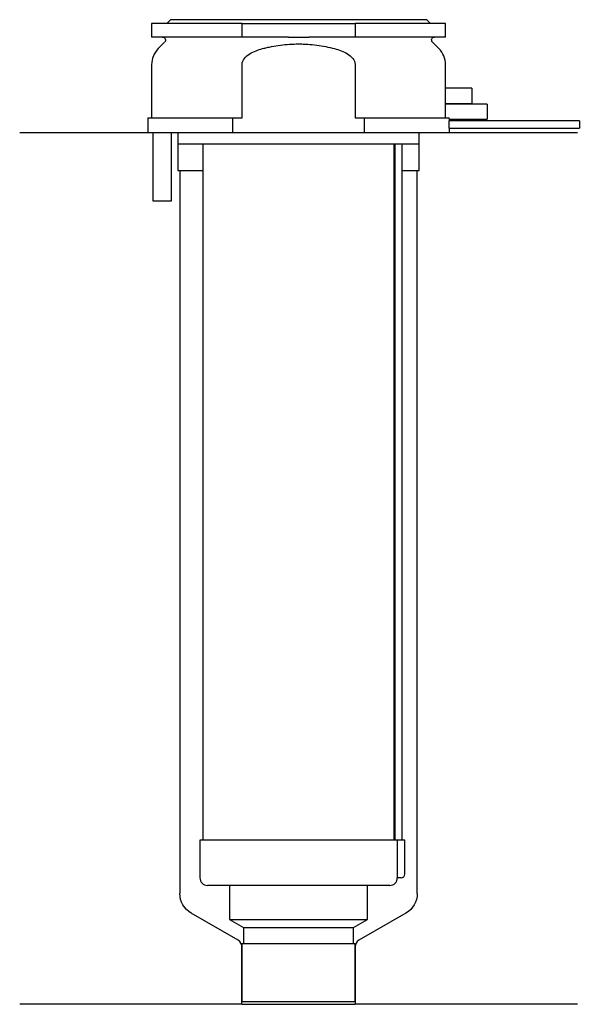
# Model space of a CAD drawing. Header units: millimetres. Extents: x 21 to 95, y 154 to 284.
import ezdxf

# ---------------------------------------------------------------- set-up
doc = ezdxf.new("R2010")
doc.units = ezdxf.units.MM
doc.layers.add('201', color=7, linetype='Continuous')
doc.layers.add('30', color=7, linetype='Continuous')

msp = doc.modelspace()

# ---------------------------------------------------------------- linework, layer by layer
at = {"layer": '201', "color": 113}
for p, q in [((37.53, 269.31), (20.53, 269.31)), ((41.43, 269.31), (41.53, 269.21)), ((41.53, 269.21), (41.53, 264.31)), ((73.53, 269.21), (73.63, 269.31)), ((73.53, 264.31), (73.53, 269.21)), ((94.53, 269.31), (77.53, 269.31)), ((41.53, 264.31), (41.78, 264.31)), ((41.78, 264.31), (41.78, 168.43)), ((41.78, 264.31), (44.83, 264.31)), ((70.23, 264.31), (70.28, 264.31)), ((71.28, 264.31), (73.28, 264.31)), ((73.28, 168.43), (73.28, 264.31)), ((73.28, 264.31), (73.53, 264.31)), ((49.52, 162.22), (43.28, 165.83)), ((71.78, 165.83), (65.53, 162.22)), ((50.02, 153.73), (50.02, 161.36)), ((65.03, 161.36), (65.03, 153.73)), ((50.02, 153.73), (20.53, 153.73)), ((50.02, 153.73), (65.03, 153.73)), ((94.53, 153.73), (65.03, 153.73))]:
    msp.add_line(p, q, dxfattribs=at)
at = {"layer": '201', "color": 113, "extrusion": (0, 0, -1)}
for centre, start, end in [((-44.78, 168.43), 300, 360), ((-70.28, 168.43), 180, 240)]:
    msp.add_arc(centre, 3, start, end, dxfattribs=at)
at = {"layer": '201', "color": 113}
for centre, start, end in [((49.02, 161.36), 0, 60), ((66.03, 161.36), 120, 180)]:
    msp.add_arc(centre, 1, start, end, dxfattribs=at)
at = {"layer": '30', "color": 113}
for p, q in [((50.03, 283.81), (38.03, 283.81)), ((38.03, 283.81), (38.03, 282.01)), ((40.53, 284.31), (40.03, 283.81)), ((74.53, 284.31), (40.53, 284.31)), ((50.03, 282.01), (50.03, 283.81)), ((50.03, 283.81), (65.03, 283.81)), ((77.03, 283.81), (65.03, 283.81)), ((65.03, 283.81), (65.03, 282.01)), ((75.03, 283.81), (74.53, 284.31)), ((77.03, 282.01), (77.03, 283.81)), ((50.03, 282.01), (38.03, 282.01)), ((39.76, 281.33), (38.9, 280.48)), ((56.18, 282.01), (50.03, 282.01)), ((65.03, 282.01), (58.87, 282.01)), ((77.03, 282.01), (65.03, 282.01)), ((76.15, 280.48), (75.29, 281.33)), ((38.03, 278.35), (38.03, 271.31)), ((50.03, 271.31), (50.03, 278.35)), ((65.03, 278.35), (65.03, 271.31)), ((77.03, 275.2), (77.03, 278.35)), ((80.53, 275.21), (77.02, 275.21)), ((80.53, 275.21), (80.53, 273.21)), ((82.53, 273.11), (77.02, 273.11)), ((77.03, 273.1), (77.03, 273.21)), ((77.03, 273.21), (80.53, 273.21)), ((82.53, 273.11), (82.53, 271.11)), ((37.53, 271.31), (48.81, 271.31)), ((37.53, 271.31), (37.53, 269.31)), ((48.81, 269.31), (48.81, 271.31)), ((48.81, 271.31), (50.03, 271.31)), ((65.03, 271.31), (66.24, 271.31)), ((66.24, 271.31), (66.24, 269.31)), ((66.24, 271.31), (77.52, 271.31)), ((77.53, 270.91), (77.53, 271.11)), ((77.53, 271.11), (82.53, 271.11)), ((94.78, 270.91), (77.53, 270.91)), ((94.78, 270.91), (94.78, 269.91)), ((48.81, 269.31), (37.53, 269.31)), ((38.18, 269.31), (38.18, 260.31)), ((40.68, 260.31), (40.68, 269.31)), ((41.53, 269.31), (41.53, 267.81)), ((66.24, 269.31), (48.81, 269.31)), ((77.53, 269.31), (66.24, 269.31)), ((73.53, 267.81), (73.53, 269.31)), ((77.53, 269.31), (77.53, 269.91)), ((77.53, 269.91), (94.78, 269.91)), ((73.53, 267.81), (41.53, 267.81)), ((44.83, 267.81), (44.83, 175.51)), ((70.23, 175.51), (70.23, 267.81)), ((70.28, 267.41), (70.28, 175.51)), ((71.28, 175.51), (71.28, 267.41)), ((38.18, 260.31), (40.68, 260.31)), ((70.6, 175.51), (44.43, 175.51)), ((44.43, 175.51), (44.43, 170.51)), ((70.6, 175.51), (70.6, 171.01)), ((71.63, 175.51), (70.6, 175.51)), ((71.63, 171.01), (71.63, 175.51)), ((71.13, 170.51), (70.62, 170.51)), ((69.63, 169.51), (45.43, 169.51)), ((48.38, 169.51), (48.38, 164.98)), ((66.68, 164.98), (66.68, 169.51)), ((48.38, 164.98), (50.22, 163.91)), ((48.38, 164.98), (66.68, 164.98)), ((64.83, 163.91), (66.68, 164.98)), ((50.22, 163.91), (64.83, 163.91)), ((50.22, 163.91), (50.22, 161.81)), ((64.83, 161.81), (64.83, 163.91)), ((50.02, 161.81), (50.02, 154.11)), ((50.02, 161.81), (65.03, 161.81)), ((65.03, 154.11), (65.03, 161.81)), ((50.02, 154.11), (65.03, 154.11))]:
    msp.add_line(p, q, dxfattribs=at)
at = {"layer": '30', "color": 113, "extrusion": (0, 0, -1)}
for centre, radius, start, end in [((-39.48, 281.61), 0.4, 90, 225), ((-75.58, 281.61), 0.4, -45, 90), ((-73.78, 267.41), 2.5, 0, 9.2085)]:
    msp.add_arc(centre, radius, start, end, dxfattribs=at)
at = {"layer": '30', "color": 113}
for centre, radius, start, end in [((41.03, 278.35), 3, 135, 180), ((74.03, 278.35), 3, 0, 45), ((73.78, 267.41), 3.5, 173.4209, 180), ((45.43, 170.51), 1, 180, 270), ((69.63, 170.51), 1, -90, 0), ((71.13, 171.01), 0.5, -90, 0)]:
    msp.add_arc(centre, radius, start, end, dxfattribs=at)
for points, knots in [([(52.76, 280.48), (52.95, 280.53), (53.15, 280.57), (53.54, 280.66), (53.74, 280.7), (54.33, 280.82), (54.73, 280.89), (55.92, 281.04), (56.72, 281.1), (57.73, 281.1), (57.93, 281.09), (58.33, 281.08), (58.54, 281.07), (59.14, 281.03), (59.54, 280.99), (60.74, 280.83), (61.52, 280.67), (62.3, 280.48)], [0, 0, 0, 0, 0.0625, 0.0625, 0.125, 0.125, 0.25, 0.25, 0.5, 0.5, 0.5625, 0.5625, 0.625, 0.625, 0.75, 0.75, 1, 1, 1, 1]), ([(56.18, 282.01), (56.63, 282.01), (57.08, 282.01), (57.63, 282.01), (57.75, 282.01), (57.97, 282.01), (58.08, 282.01), (58.42, 282.01), (58.64, 282.01), (58.87, 282.01)], [0, 0, 0, 0, 0.5, 0.5, 0.625, 0.625, 0.75, 0.75, 1, 1, 1, 1]), ([(50.03, 278.35), (50.03, 278.97), (50.53, 279.48), (51.58, 280.12), (52.16, 280.32), (52.76, 280.48)], [0, 0, 0, 0, 0.5, 0.5, 1, 1, 1, 1]), ([(62.3, 280.48), (62.89, 280.32), (63.48, 280.12), (64.53, 279.48), (65.03, 278.97), (65.03, 278.35)], [0, 0, 0, 0, 0.5, 0.5, 1, 1, 1, 1]), ([(77.03, 273.21), (77.03, 273.22), (77.03, 273.22), (77.02, 273.24), (77.02, 273.26), (77.02, 273.31), (77.02, 273.35), (77.02, 273.42), (77.01, 273.46), (77.01, 273.55), (77.01, 273.6), (77.01, 273.71), (77, 273.77), (77, 273.89), (77, 273.95), (77, 274.08), (77, 274.15), (77, 274.28), (77, 274.34), (77, 274.47), (77, 274.53), (77, 274.66), (77.01, 274.71), (77.01, 274.82), (77.01, 274.87), (77.01, 274.97), (77.02, 275.01), (77.02, 275.08), (77.02, 275.11), (77.02, 275.16), (77.02, 275.18), (77.02, 275.2), (77.03, 275.21), (77.03, 275.22), (77.03, 275.21), (77.03, 275.21)], [0, 0, 0, 0, 0.062478, 0.062478, 0.124957, 0.124957, 0.187435, 0.187435, 0.249913, 0.249913, 0.312392, 0.312392, 0.37487, 0.37487, 0.437348, 0.437348, 0.499827, 0.499827, 0.562305, 0.562305, 0.624783, 0.624783, 0.687262, 0.687262, 0.74974, 0.74974, 0.812218, 0.812218, 0.874697, 0.874697, 0.937175, 0.937175, 0.999653, 0.999653, 1, 1, 1, 1]), ([(77.02, 271.31), (77.01, 271.34), (77.01, 271.38), (77.01, 271.45), (77.01, 271.49), (77.01, 271.58), (77.01, 271.62), (77, 271.72), (77, 271.77), (77, 271.86), (77, 271.92), (77, 272.02), (77, 272.07), (77, 272.17), (77, 272.23), (77, 272.33), (77, 272.38), (77, 272.48), (77, 272.53), (77.01, 272.62), (77.01, 272.66), (77.01, 272.79), (77.01, 272.86), (77.02, 272.95), (77.02, 272.98), (77.02, 273.03), (77.02, 273.05), (77.02, 273.08), (77.02, 273.09), (77.03, 273.11), (77.03, 273.11), (77.03, 273.12)], [0, 0, 0, 0, 0.062531, 0.062531, 0.125063, 0.125063, 0.187594, 0.187594, 0.250125, 0.250125, 0.312657, 0.312657, 0.375188, 0.375188, 0.437719, 0.437719, 0.500251, 0.500251, 0.562782, 0.562782, 0.625313, 0.625313, 0.750376, 0.750376, 0.812907, 0.812907, 0.875439, 0.875439, 0.93797, 0.93797, 1, 1, 1, 1]), ([(77.53, 271.11), (77.52, 271.13), (77.52, 271.2), (77.52, 271.25), (77.52, 271.31)], [0, 0, 0, 0, 0.500038, 1, 1, 1, 1]), ([(77.53, 269.91), (77.53, 269.93), (77.52, 269.94), (77.52, 269.96), (77.52, 269.98), (77.52, 270.02), (77.52, 270.04), (77.52, 270.11), (77.52, 270.16), (77.52, 270.28), (77.52, 270.35), (77.52, 270.45), (77.52, 270.48), (77.52, 270.54), (77.52, 270.57), (77.52, 270.63), (77.52, 270.66), (77.52, 270.72), (77.52, 270.74), (77.52, 270.79), (77.52, 270.81), (77.52, 270.85), (77.52, 270.86), (77.52, 270.89), (77.53, 270.9), (77.53, 270.91), (77.53, 270.91)], [0, 0, 0, 0, 0.124935, 0.124935, 0.187402, 0.187402, 0.249869, 0.249869, 0.374804, 0.374804, 0.499738, 0.499738, 0.562206, 0.562206, 0.624673, 0.624673, 0.68714, 0.68714, 0.749608, 0.749608, 0.812075, 0.812075, 0.874542, 0.874542, 0.937009, 1, 1, 1, 1]), ([(70.6, 171.01), (70.6, 170.96), (70.6, 170.9), (70.6, 170.8), (70.6, 170.75), (70.61, 170.66), (70.61, 170.62), (70.61, 170.56), (70.62, 170.54), (70.62, 170.53), (70.62, 170.52), (70.62, 170.51)], [0, 0, 0, 0, 0.208202, 0.208202, 0.416635, 0.416635, 0.625338, 0.625338, 0.835614, 0.835614, 1, 1, 1, 1])]:
    msp.add_open_spline(points, degree=3, knots=knots, dxfattribs=at)

doc.saveas('drawing.dxf')
